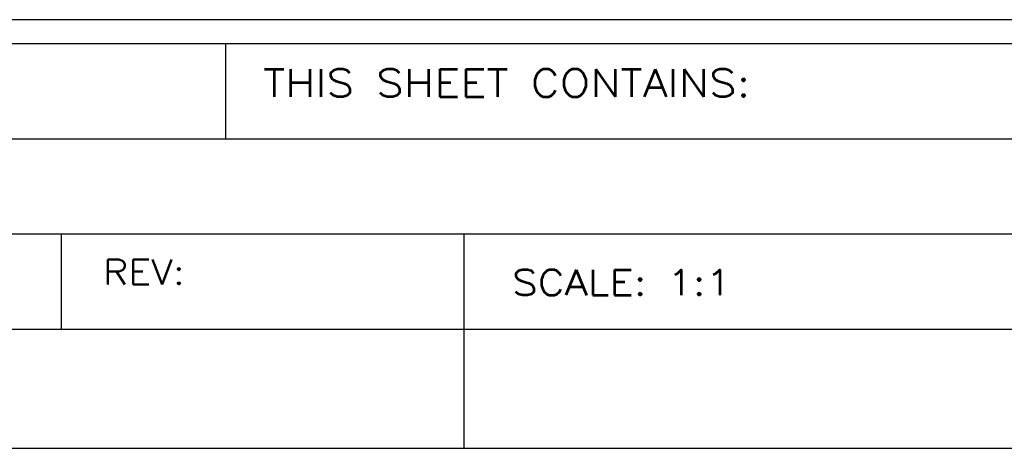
# Model space of a CAD drawing. Header units: inches. Extents: x 3 to 351, y 4 to 271.
# Tile 74 of 256: x 92.897 to 94.964, y 105.869 to 106.769. Entities that reach past the tile are written whole.
import ezdxf
from ezdxf.enums import TextEntityAlignment as Align

# ---------------------------------------------------------------- set-up
doc = ezdxf.new("R2010")
doc.units = ezdxf.units.IN
doc.header["$LTSCALE"] = 0.5
doc.header["$MEASUREMENT"] = 0
doc.layers.add('PLOTVIEW1', color=7, linetype='Continuous')
doc.layers.add('STR_1', color=7, linetype='Continuous')
doc.styles.add('VERO0-Simplex', font='simplex_.ttf')
doc.styles.add('VERO3-RomanS', font='romans__.ttf')

msp = doc.modelspace()

# ---------------------------------------------------------------- linework, layer by layer
at = {"layer": 'PLOTVIEW1', "color": 252, "linetype": 'Continuous'}
for p, q in [((93.3297, 106.5192, 0.0197), (93.3297, 106.7192, 0.0197)), ((90.1468, 106.5192, 0.0197), (96.8567, 106.5192, 0.0197)), ((90.1468, 106.3192, 0.0197), (96.8567, 106.3192, 0.0197)), ((92.9848, 106.1192, 0.0197), (92.9848, 106.3192, 0.0197)), ((93.8297, 105.8692, 0.0197), (93.8297, 106.3192, 0.0197)), ((90.1468, 106.1192, 0.0197), (96.8567, 106.1192, 0.0197)), ((93.8297, 105.8692, 0.0197), (93.8297, 106.1192, 0.0197)), ((92.3167, 105.8692, 0.0197), (96.8567, 105.8692, 0.0197))]:
    msp.add_line(p, q, dxfattribs=at)
at = {"layer": 'STR_1', "color": 4, "linetype": 'Continuous'}
for p, q in [((90.2518, 106.7692), (96.7517, 106.7692)), ((90.2518, 106.7192), (96.7517, 106.7192))]:
    msp.add_line(p, q, dxfattribs=at)

# ---------------------------------------------------------------- texts
at = {"layer": 'PLOTVIEW1', "color": 7, "linetype": 'Continuous'}
for s, height, style, width, p, p2 in [('THIS SHEET CONTAINS:', 0.057462, 'VERO3-RomanS', 0.999501, (93.4077, 106.6075, 0.0197), (94.4305, 106.6075, 0.0197)), ('REV:', 0.05215, 'VERO3-RomanS', 0.999591, (93.0723, 106.2133, 0.0197), (93.2438, 106.2133, 0.0197)), ('SCALE: 1:1', 0.05368, 'VERO0-Simplex', 0.999379, (93.9306, 106.1904, 0.0197), (94.3905, 106.1904, 0.0197))]:
    msp.add_text(s, height=height, dxfattribs=dict(at, style=style, width=width)).set_placement(p, p2, align=Align.FIT)

doc.saveas('drawing.dxf')
